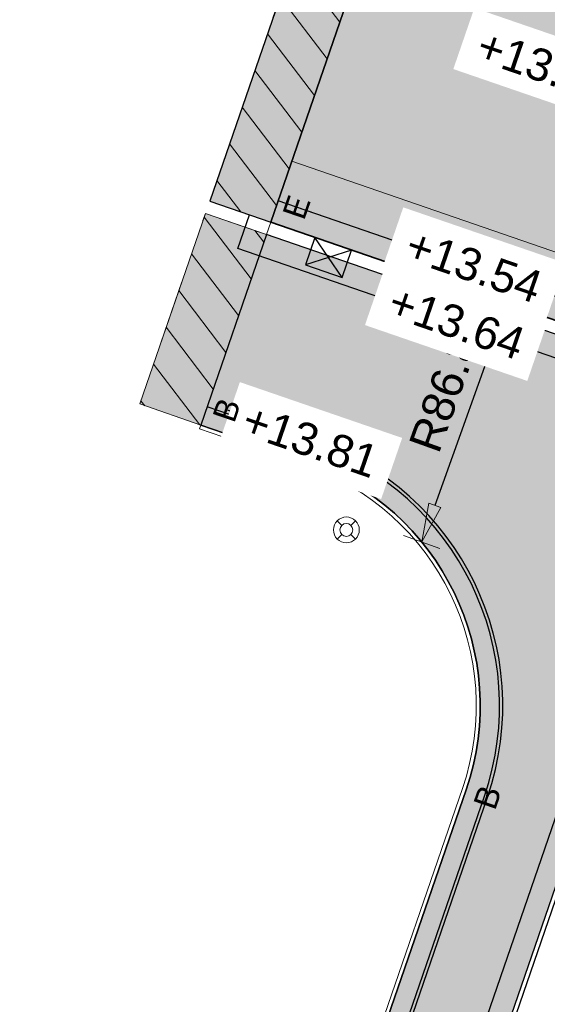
# Model space of a CAD drawing. Header units: metres. Extents: x 131295 to 132236, y 397710 to 398702.
# Tile 78 of 127: x 131567.54 to 131575.7, y 398211.08 to 398226.31. Entities that reach past the tile are written whole.
import ezdxf
from ezdxf.enums import TextEntityAlignment as Align

# ---------------------------------------------------------------- set-up
doc = ezdxf.new("R2010")
doc.units = ezdxf.units.M
doc.linetypes.add('AL-MATERIAALS', pattern=[2, 1, -1])
doc.layers.get('Defpoints').update_dxf_attribs({"color": 128})
for name, color, linetype, lineweight in [('N-IE-verkeersbordpaal @ 0.2', 190, 'Continuous', 18), ('N-KO-opsluitband 60x200mm', 2, 'Continuous', 25), ('N-KO-opsluitband achterkant', 8, 'Continuous', 5), ('N-KO-tekst banden', 1, 'Continuous', 18), ('N-KO-trottoirband 180-200x250mm', 3, 'Continuous', 35), ('N-KO-trottoirband achterkant', 8, 'Continuous', 5), ('N-RI-trottoirkolk', 7, 'Continuous', 25), ("N-VH-arcering 'MAT' grijs 254", 254, 'Continuous', 18), ('N-VH-arcering herstraten', 1, 'Continuous', 18), ('X-AL-maatvoering', 1, 'Continuous', 18), ('X-AL-materiaalscheiding', 1, 'AL-MATERIAALS', 18), ('X-AL-planhoogte', 190, 'Continuous', 25)]:
    doc.layers.add(name, color=color, linetype=linetype, lineweight=lineweight)
doc.layers.add("N-VH-arcering 'MAT' kleur 1 (heiderood)", color=7, linetype='Continuous', lineweight=18, true_color=0xd98c8c)
for name, color, linetype, plot in [('X-AL-contourlijnen', 30, 'Continuous', False), ('X-AL-hulplijn bandenlijnnummers', 30, 'Continuous', False), ('X-AL-hulplijn hoogtetekst', 190, 'Continuous', False)]:
    doc.layers.add(name, color=color, linetype=linetype, plot=plot)
doc.styles.add('CS Annotative', font='arial.ttf')
doc.dimstyles.new('CS Annotative', dxfattribs={"dimtxt": 2.5, "dimasz": 3, "dimexe": 0.18, "dimexo": 0.0625, "dimgap": 1, "dimtad": 1, "dimzin": 0, "dimdsep": 46, "dimtxsty": 'CS Annotative', "dimblk": 'CS Dimensionpijl', "dimcen": 0, "dimse1": 1, "dimse2": 1, "dimclrd": 256, "dimclre": 256, "dimclrt": 2, "dimadec": 0, "dimazin": 0, "dimtm": 1e-09, "dimtfac": 1, "dimtofl": 0, "dimtmove": 1, "dimatfit": 3, "dimfxl": 1, "dimtfillclr": 256, "dimtolj": 1, "dimtzin": 0, "dimarcsym": 0})
pattern_1 = [(307.33, (0, 0), (0.3975780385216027, 0.3032024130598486), [])]

# ---------------------------------------------------------------- blocks, each defined once
blk = doc.blocks.new('*U82')
for p, q in [((0.6390436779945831, -2.627569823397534), (-1.409353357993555, 0.5135397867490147)), ((1.409353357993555, -0.5135397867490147), (-2.179663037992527, -1.600490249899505))]:
    blk.add_line(p, q)
blk.add_lwpolyline([(1.409353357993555, -0.5135397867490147), (-1.409353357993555, 0.5135397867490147), (-2.179663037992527, -1.600490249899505), (0.6390436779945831, -2.627569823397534)], close=True)
blk = doc.blocks.new('CS Dimensionpijl')
h = blk.add_hatch(color=256)
h.dxf.hatch_style = 1
h.paths.add_polyline_path([(-1, -0.1666666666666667), (0, 0), (-1, 0.1666666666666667)])
at = {"flags": 128}
blk.add_lwpolyline([(0, 0.5), (0, -0.5)], dxfattribs=at)
blk.add_lwpolyline([(-1, -0.1666666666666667), (0, 0), (-1, 0.1666666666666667)], close=True, dxfattribs=at)
blk = doc.blocks.new('*D197')
at = {"layer": 'Defpoints', "color": 0, "transparency": 16777216}
for p in [(131573.7567360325, 398218.2309556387), (131544.4715283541, 398136.4728683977)]:
    blk.add_point(p, dxfattribs=at)
at = {"layer": 'X-AL-maatvoering', "lineweight": -2, "transparency": 16777216}
blk.add_line((131575.0259096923, 398221.7742192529), (131573.9590640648, 398218.7958125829), dxfattribs=at)
at = {"layer": 'X-AL-maatvoering', "lineweight": -2, "transparency": 16777216, "xscale": 0.6000000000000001, "yscale": 0.6000000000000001, "zscale": 0.6000000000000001, "rotation": 250.2928107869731}
blk.add_blockref('CS Dimensionpijl', (131573.7567360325, 398218.2309556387), dxfattribs=at)
at = {"layer": 'X-AL-maatvoering', "color": 2, "transparency": 16777216, "insert": (131574.165031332, 398220.7209730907), "char_height": 0.5, "attachment_point": 5, "rotation": 70.29281078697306, "style": 'CS Annotative'}
blk.add_mtext('\\A1;R86.84', dxfattribs=at)
blk = doc.blocks.new('CS Verkeersbordpaal')
at = {"flags": 128}
for points in [[(-0.7071067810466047, 0.7071067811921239), (-0.3535533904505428, 0.3535533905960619)], [(0.3535533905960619, 0.3535533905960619), (0.7071067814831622, 0.7071067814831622)], [(-0.7071067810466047, -0.7071067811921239), (-0.3535533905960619, -0.3535533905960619)], [(0.3535533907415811, -0.3535533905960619), (0.707106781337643, -0.7071067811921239)]]:
    blk.add_lwpolyline(points, dxfattribs=at)
for radius in [1, 0.5000000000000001]:
    blk.add_circle((0, 0), radius)

msp = doc.modelspace()

# ---------------------------------------------------------------- hatches: boundary and pattern name
at = {"layer": "N-VH-arcering 'MAT' grijs 254"}
h = msp.add_hatch(color=256, dxfattribs=at)
h.dxf.hatch_style = 1
h.paths.add_polyline_path([(131571.3565426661, 398222.9878577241), (131570.4111404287, 398223.3137635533), (131569.3949607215, 398220.3659839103), (131570.3403629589, 398220.0400780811)])
h = msp.add_hatch(color=256, dxfattribs=at)
h.dxf.hatch_style = 1
edge = h.paths.add_edge_path()
edge.add_line((131568.0136664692, 398190.2043897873), (131567.4463797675, 398190.3998016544))
edge.add_line((131567.4463797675, 398190.3998016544), (131568.4234393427, 398193.2362358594))
edge.add_line((131568.4234393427, 398193.2362358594), (131568.9907260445, 398193.0408239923))
edge.add_line((131568.9907260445, 398193.0408239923), (131573.4288185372, 398205.9247439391))
edge.add_line((131573.4288185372, 398205.9247439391), (131572.8615318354, 398206.1201558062))
edge.add_line((131572.8615318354, 398206.1201558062), (131573.8385914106, 398208.9565900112))
edge.add_line((131573.8385914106, 398208.9565900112), (131574.4058781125, 398208.7611781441))
edge.add_line((131574.4058781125, 398208.7611781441), (131578.4226077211, 398220.4218685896))
edge.add_arc((131575.8776616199, 398216.3520713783), 4.799999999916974, 57.98122665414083, 70.9792852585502)
edge.add_line((131577.4420295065, 398220.8899952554), (131571.3565426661, 398222.9878577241))
edge.add_line((131571.3565426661, 398222.9878577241), (131570.3403629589, 398220.0400780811))
edge.add_line((131570.3403629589, 398220.0400780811), (131571.9652403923, 398219.4795162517))
edge.add_arc((131570.6607384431, 398215.6982103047), 4.000000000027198, -19.004093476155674, 70.96622375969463, ccw=False)
edge.add_line((131574.4427196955, 398214.3956674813), (131572.9627286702, 398210.0984588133))
edge.add_line((131572.9627286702, 398210.0984588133), (131563.8567291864, 398183.6634603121))
edge.add_line((131563.8567291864, 398183.6634603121), (131562.6677395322, 398180.2114903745))
edge.add_line((131562.6677395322, 398180.2114903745), (131562.3297263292, 398179.2284519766))
edge.add_line((131562.3297263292, 398179.2284519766), (131561.9145042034, 398178.0261626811))
edge.add_line((131561.9145042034, 398178.0261626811), (131563.6162955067, 398177.4397261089))
edge.add_line((131563.6162955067, 398177.4397261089), (131564.031516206, 398178.6420112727))
edge.add_line((131564.031516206, 398178.6420112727), (131564.3699254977, 398179.6262016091))
edge.add_line((131564.3699254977, 398179.6262016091), (131565.5586047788, 398183.0772696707))
edge.add_line((131565.5586047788, 398183.0772696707), (131568.0136664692, 398190.2043897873))
at = {"layer": "N-VH-arcering 'MAT' kleur 1 (heiderood)"}
h = msp.add_hatch(color=256, dxfattribs=at)
h.dxf.hatch_style = 1
h.paths.add_polyline_path([(131573.706527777, 398229.8045242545), (131572.7611296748, 398230.1304420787), (131570.4763265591, 398223.5028557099), (131571.4217246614, 398223.1769378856)])
h = msp.add_hatch(color=256, dxfattribs=at)
h.dxf.hatch_style = 1
h.paths.add_polyline_path([(131578.1155717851, 398228.2864989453), (131573.706527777, 398229.8045242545), (131571.4217246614, 398223.1769378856), (131575.8328059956, 398221.6562966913)])
at = {"layer": 'N-VH-arcering herstraten'}
h = msp.add_hatch(dxfattribs=at)
h.set_pattern_fill('CS-HERSTRATEN', color=256, angle=262.33)
h.set_pattern_definition(pattern_1)
h.paths.add_polyline_path([(131573.706527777, 398229.8045242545), (131572.7611296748, 398230.1304420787), (131570.4763265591, 398223.5028557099), (131571.4217246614, 398223.1769378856)])
h = msp.add_hatch(dxfattribs=at)
h.set_pattern_fill('CS-HERSTRATEN', color=256, angle=262.33)
h.set_pattern_definition(pattern_1)
h.paths.add_polyline_path([(131571.3565426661, 398222.9878577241), (131570.4111404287, 398223.3137635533), (131569.3949607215, 398220.3659839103), (131570.3403629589, 398220.0400780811)])

# ---------------------------------------------------------------- linework, layer by layer
at = {"layer": 'N-KO-opsluitband 60x200mm', "flags": 128}
msp.add_lwpolyline([(131566.750248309, 398176.3597592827), (131563.6162955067, 398177.4397261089), (131564.031516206, 398178.6420112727), (131564.3699254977, 398179.6262016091), (131565.5586047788, 398183.0772696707), (131568.0136664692, 398190.2043897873), (131567.4463797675, 398190.3998016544), (131568.4234393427, 398193.2362358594), (131568.9907260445, 398193.0408239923), (131573.4288185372, 398205.9247439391), (131572.8615318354, 398206.1201558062), (131573.8385914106, 398208.9565900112), (131574.4058781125, 398208.7611781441), (131578.4226077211, 398220.4218685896)], dxfattribs=at)
msp.add_lwpolyline([(131563.8566786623, 398183.6633136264), (131563.8567291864, 398183.6634603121), (131572.9627286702, 398210.0984588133), (131574.4427196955, 398214.3956674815, 0.4140618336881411), (131571.965240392, 398219.4795162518), (131570.3403629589, 398220.0400780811)], format="xyb", dxfattribs=at)
at = {"layer": 'N-KO-opsluitband achterkant', "flags": 128}
for points in [[(131553.8085187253, 398133.8928929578), (131581.5502979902, 398214.3972832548, 0.4141788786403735), (131577.833121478, 398222.0244762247), (131571.7476346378, 398224.1223386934)], [(131561.8577778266, 398178.0457105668), (131562.273, 398179.248), (131562.611, 398180.231), (131563.8, 398183.6830000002), (131572.906, 398210.118), (131574.3859899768, 398214.4152056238, 0.4140618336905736), (131571.9456728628, 398219.4227966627), (131570.3207954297, 398219.9833584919), (131570.3403629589, 398220.0400780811)]]:
    msp.add_lwpolyline(points, format="xyb", dxfattribs=at)
msp.add_lwpolyline([(131566.7697979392, 398176.4164930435), (131563.6926082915, 398177.4768913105), (131564.0882425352, 398178.6224632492), (131564.4266650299, 398179.6066919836), (131565.6153339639, 398183.0577299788), (131568.0899363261, 398190.2415772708), (131567.5226496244, 398190.4369891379), (131568.4606268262, 398193.1599660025), (131569.027913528, 398192.9645541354), (131573.5050883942, 398205.9619314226), (131572.9378016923, 398206.1573432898), (131573.8757788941, 398208.8803201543), (131574.443065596, 398208.6849082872), (131578.4746883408, 398220.3888339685)], dxfattribs=at)
at = {"layer": 'N-KO-trottoirband 180-200x250mm', "flags": 128}
msp.add_lwpolyline([(131567.4152502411, 398176.4479206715), (131580.6048585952, 398214.7230812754, 0.4141788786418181), (131577.5072115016, 398221.079075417), (131571.4217246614, 398223.1769378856)], format="xyb", dxfattribs=at)
at = {"layer": 'N-KO-trottoirband achterkant'}
msp.add_lwpolyline([(131567.2261651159, 398176.5130766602), (131580.4157707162, 398214.7882408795, 0.4141788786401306), (131577.4420295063, 398220.8899952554), (131571.3565426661, 398222.9878577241), (131571.4217246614, 398223.1769378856)], format="xyb", dxfattribs=at)
at = {"layer": "N-VH-arcering 'MAT' grijs 254", "flags": 128}
msp.add_lwpolyline([(131571.3565426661, 398222.9878577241), (131570.4111404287, 398223.3137635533), (131569.3949607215, 398220.3659839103), (131570.3403629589, 398220.0400780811)], close=True, dxfattribs=at)
at = {"layer": 'X-AL-contourlijnen', "flags": 128}
for points in [[(131573.706527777, 398229.8045242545), (131572.7611296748, 398230.1304420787), (131570.4763265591, 398223.5028557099), (131571.4217246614, 398223.1769378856)], [(131578.1155717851, 398228.2864989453), (131573.706527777, 398229.8045242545), (131571.4217246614, 398223.1769378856), (131575.8328059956, 398221.6562966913)]]:
    msp.add_lwpolyline(points, close=True, dxfattribs=at)
for points in [[(131568.0136664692, 398190.2043897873), (131567.4463797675, 398190.3998016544), (131568.4234393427, 398193.2362358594), (131568.9907260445, 398193.0408239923), (131573.4288185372, 398205.9247439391), (131572.8615318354, 398206.1201558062), (131573.8385914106, 398208.9565900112), (131574.4058781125, 398208.7611781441), (131578.4226077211, 398220.4218685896, 0.05677561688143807), (131577.4420295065, 398220.8899952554), (131571.3565426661, 398222.9878577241), (131570.3403629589, 398220.0400780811), (131571.9652403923, 398219.4795162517, -0.4140618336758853), (131574.4427196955, 398214.3956674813), (131572.9627286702, 398210.0984588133), (131563.8567291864, 398183.6634603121), (131562.6677395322, 398180.2114903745), (131562.3297263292, 398179.2284519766), (131561.9145042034, 398178.0261626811), (131563.6162955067, 398177.4397261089), (131564.031516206, 398178.6420112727), (131564.3699254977, 398179.6262016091), (131565.5586047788, 398183.0772696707)], [(131580.4157707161, 398214.7882408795, 0.3455920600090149), (131578.4746883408, 398220.3888339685), (131574.443065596, 398208.6849082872), (131573.8757788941, 398208.8803201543), (131572.9378016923, 398206.1573432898), (131573.5050883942, 398205.9619314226), (131569.027913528, 398192.9645541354), (131568.4606268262, 398193.1599660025), (131567.5226496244, 398190.4369891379), (131568.0899363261, 398190.2415772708), (131565.6153339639, 398183.0577299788), (131564.4266650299, 398179.6066919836), (131564.0882425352, 398178.6224632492), (131563.6926082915, 398177.4768913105), (131566.7697979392, 398176.4164930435), (131566.84798414, 398176.6433923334), (131567.2261651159, 398176.5130766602)]]:
    msp.add_lwpolyline(points, format="xyb", close=True, dxfattribs=at)
at = {"layer": 'X-AL-hulplijn bandenlijnnummers', "flags": 128}
for points in [[(131567.1850111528, 398174.7054887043), (131580.9357623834, 398214.6090519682, 0.4141788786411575), (131577.6212799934, 398221.4099656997), (131571.8194133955, 398223.4100551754)], [(131540.1144744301, 398134.4301929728), (131543.3807884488, 398133.3054109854, 0.4178332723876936), (131547.6522067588, 398135.4213053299), (131549.4634320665, 398140.8997453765), (131551.2215535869, 398145.9922008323), (131562.6606299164, 398179.1144218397), (131562.9987201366, 398180.0976842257), (131564.1876494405, 398183.5494787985), (131573.293645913, 398209.9844685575), (131574.7736430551, 398214.2816949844, 0.4140618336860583), (131572.0793843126, 398219.8103805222), (131570.7381048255, 398220.2731047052)]]:
    msp.add_lwpolyline(points, format="xyb", dxfattribs=at)
at = {"layer": 'X-AL-hulplijn hoogtetekst', "flags": 128}
for points in [[(131567.0872717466, 398174.4218568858), (131580.9357623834, 398214.6090519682, 0.4141788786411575), (131577.6212799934, 398221.4099656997), (131571.5357931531, 398223.5078281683)], [(131539.8471012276, 398134.5751466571), (131543.3970681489, 398133.3526864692, 0.4178332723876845), (131547.6047339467, 398135.4370003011), (131549.4160623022, 398140.915752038), (131551.1742909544, 398146.0085178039), (131562.6133579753, 398179.1307118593), (131562.9514371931, 398180.1139422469), (131564.1403751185, 398183.5657618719), (131573.2463720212, 398210.0007528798), (131574.7263682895, 398214.2979767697, 0.4140618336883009), (131572.0630780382, 398219.7631141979), (131570.4382006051, 398220.3236760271)]]:
    msp.add_lwpolyline(points, format="xyb", dxfattribs=at)
at = {"layer": 'X-AL-hulplijn hoogtetekst'}
msp.add_lwpolyline([(131566.2364142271, 398174.7151851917), (131580.0848669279, 398214.9022701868, 0.4141788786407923), (131577.3279610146, 398220.5591049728), (131570.9115838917, 398222.7710359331), (131571.0908343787, 398223.2910063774)], format="xyb", dxfattribs=at)
at = {"layer": 'X-AL-hulplijn hoogtetekst', "flags": 128}
msp.add_lwpolyline([(131566.1634989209, 398176.1917558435), (131563.171137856, 398177.2229298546), (131563.7006126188, 398178.7560414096), (131564.0389448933, 398179.7400077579), (131565.2276845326, 398183.1912512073), (131567.5687589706, 398189.9874628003), (131567.0014722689, 398190.1828746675), (131568.2065123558, 398193.681143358), (131568.7737990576, 398193.4857314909), (131572.9839110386, 398205.7078169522), (131572.4166243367, 398205.9032288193), (131573.6216644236, 398209.4014975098), (131574.1889511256, 398209.2060856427), (131578.0916904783, 398220.5358588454)], dxfattribs=at)
at = {"layer": 'X-AL-materiaalscheiding', "flags": 128}
for points in [[(131571.4217246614, 398223.1769378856), (131570.4763265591, 398223.5028557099), (131572.7611296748, 398230.1304420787), (131573.706527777, 398229.8045242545)], [(131573.706527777, 398229.8045242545), (131571.4217246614, 398223.1769378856)], [(131570.3403629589, 398220.0400780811), (131569.3949607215, 398220.3659839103), (131570.4111404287, 398223.3137635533), (131571.3565426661, 398222.9878577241)], [(131571.3565426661, 398222.9878577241), (131570.3403629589, 398220.0400780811)]]:
    msp.add_lwpolyline(points, dxfattribs=at)

# ---------------------------------------------------------------- block references
at = {"layer": 'N-IE-verkeersbordpaal @ 0.2', "xscale": 0.2, "yscale": 0.2, "zscale": 0.2}
msp.add_blockref('CS Verkeersbordpaal', (131572.5911065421, 398218.4177208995), dxfattribs=at)
at = {"layer": 'N-RI-trottoirkolk', "xscale": 0.2, "yscale": 0.2, "zscale": 0.2, "rotation": 1}
msp.add_blockref('*U82', (131572.3871410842, 398222.8441278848), dxfattribs=at)

# ---------------------------------------------------------------- texts
at = {"layer": 'N-KO-tekst banden', "style": 'CS Annotative'}
for s, p in [('E', (131571.8194133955, 398223.4100551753)), ('B', (131570.7381048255, 398220.2731047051)), ('B', (131574.7736430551, 398214.2816949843))]:
    msp.add_text(s, height=0.3599999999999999, rotation=71.0187745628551, dxfattribs=at).set_placement(p, align=Align.MIDDLE)

# ---------------------------------------------------------------- dimensions: what is measured, and where the dimension line sits
at = {"layer": 'X-AL-maatvoering'}
dim = msp.add_radius_dim(center=(131544.4715283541, 398136.4728683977), mpoint=(131573.7567360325, 398218.2309556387), dimstyle='CS Annotative', dxfattribs=at)
dim.commit()
dim.dimension.update_dxf_attribs({"geometry": '*D197', "text_midpoint": (131574.165031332, 398220.7209730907)})

# ---------------------------------------------------------------- next in the draw order: texts
at = {"layer": 'X-AL-planhoogte', "char_height": 0.5, "attachment_point": 5, "rotation": 341.01506341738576, "style": 'CS Annotative', "bg_fill": 2}
for s, insert in [('+13.63', (131575.6631950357, 398225.5851267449)), ('+13.54', (131574.5632009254, 398222.5000876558)), ('+13.81', (131572.0351452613, 398219.7965119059))]:
    msp.add_mtext(s, dxfattribs=dict(at, insert=insert))

# ---------------------------------------------------------------- next in the draw order: texts
at = {"layer": 'X-AL-planhoogte', "insert": (131574.2961040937, 398221.6243370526), "char_height": 0.5, "attachment_point": 5, "rotation": 341.01506341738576, "style": 'CS Annotative', "bg_fill": 2}
msp.add_mtext('+13.64', dxfattribs=at)

doc.saveas('drawing.dxf')
